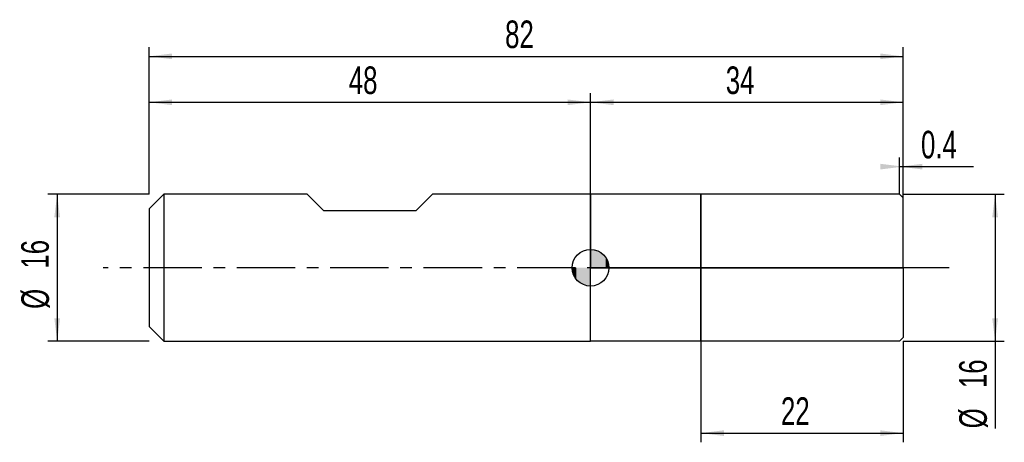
# Model space of a CAD drawing. Extents: x -14 to 93, y -19 to 27.
import ezdxf
from ezdxf.enums import TextEntityAlignment as Align

# ---------------------------------------------------------------- set-up
doc = ezdxf.new("R2010")
doc.units = 0
doc.linetypes.add('CENTER', pattern=[10.16, 6.35, -1.27, 1.27, -1.27])
doc.layers.get('0').update_dxf_attribs({"linetype": 'CONTINUOUS'})
for name, color, linetype in [('1', 4, 'CONTINUOUS'), ('2', 7, 'CONTINUOUS'), ('4', 2, 'CENTER'), ('CUT', 1, 'CONTINUOUS'), ('NOCUT', 7, 'CONTINUOUS'), ('SK1', 4, 'CONTINUOUS'), ('SK2', 7, 'CONTINUOUS'), ('SK4', 2, 'CENTER')]:
    doc.layers.add(name, color=color, linetype=linetype)
doc.dimstyles.new('SLDDIMSTYLE0', dxfattribs={"dimtxt": 3, "dimasz": 2.5, "dimexe": 0, "dimexo": 0.0625, "dimgap": 0.75, "dimtad": 1, "dimrnd": 1e-09, "dimzin": 12, "dimsah": 1, "dimcen": 0.09, "dimazin": 3, "dimtfac": 1, "dimtofl": 0, "dimtmove": 0, "dimatfit": 3})
doc.dimstyles.new('SLDDIMSTYLE1', dxfattribs={"dimtxt": 3, "dimasz": 2.5, "dimexe": 0, "dimexo": 0.0625, "dimgap": 0.75, "dimtad": 1, "dimrnd": 1e-09, "dimsah": 1, "dimcen": 0.09, "dimazin": 3, "dimtfac": 1, "dimtofl": 0, "dimtmove": 0, "dimatfit": 3})
doc.dimstyles.new('SLDDIMSTYLE2', dxfattribs={"dimtxt": 3, "dimasz": 2.5, "dimexe": 0, "dimexo": 0.0625, "dimgap": 0.75, "dimtad": 1, "dimrnd": 1e-09, "dimzin": 12, "dimsah": 1, "dimcen": 0.09, "dimazin": 3, "dimtfac": 1, "dimtmove": 0, "dimatfit": 3})

# ---------------------------------------------------------------- blocks, each defined once
blk = doc.blocks.new('_D')
at = {"layer": '2'}
for p, q in [((60, -8), (60, -19)), ((82, -8), (82, -19)), ((60, -18), (82, -18))]:
    blk.add_line(p, q, dxfattribs=at)
for points in [[(60, -18), (62.5, -18.31), (62.5, -17.69)], [(82, -18), (79.5, -17.69), (79.5, -18.31)]]:
    blk.add_solid(points, dxfattribs=at)
at = {"layer": '2', "width": 0.7}
blk.add_text('22', height=3, dxfattribs=at).set_placement((68.71, -18), align=Align.BOTTOM_LEFT)
blk = doc.blocks.new('_D_1')
at = {"layer": '2'}
for p, q in [((82, 8), (93, 8)), ((92, 8), (92, -8)), ((82, -8), (93, -8)), ((92, -8), (92, -17.48))]:
    blk.add_line(p, q, dxfattribs=at)
for points in [[(92, 8), (91.69, 5.5), (92.31, 5.5)], [(92, -8), (92.31, -5.5), (91.69, -5.5)]]:
    blk.add_solid(points, dxfattribs=at)
at = {"layer": '2', "width": 0.7}
for s, p in [('16', (91.99, -13.1)), ('%%c', (92, -17.48))]:
    blk.add_text(s, height=3, rotation=90, dxfattribs=at).set_placement(p, align=Align.BOTTOM_LEFT)
blk = doc.blocks.new('_D_2')
at = {"layer": '2'}
for p, q in [((81.6, 8), (81.6, 12)), ((82, 8), (82, 12)), ((81.6, 11), (82, 11)), ((82, 11), (89.66, 11))]:
    blk.add_line(p, q, dxfattribs=at)
for points in [[(82, 11), (79.5, 11.31), (79.5, 10.69)], [(81.6, 11), (84.1, 10.69), (84.1, 11.31)]]:
    blk.add_solid(points, dxfattribs=at)
at = {"layer": '2', "width": 0.7}
blk.add_text('0.4', height=3, dxfattribs=at).set_placement((83.94, 11), align=Align.BOTTOM_LEFT)
blk = doc.blocks.new('_D_3')
at = {"layer": 'SK2'}
for p, q in [((0, 8), (0, 24)), ((82, 8), (82, 24)), ((0, 23), (82, 23))]:
    blk.add_line(p, q, dxfattribs=at)
for points in [[(0, 23), (2.5, 22.69), (2.5, 23.31)], [(82, 23), (79.5, 23.31), (79.5, 22.69)]]:
    blk.add_solid(points, dxfattribs=at)
at = {"layer": 'SK2', "width": 0.7}
blk.add_text('82', height=3, dxfattribs=at).set_placement((38.71, 23), align=Align.BOTTOM_LEFT)
blk = doc.blocks.new('_D_4')
at = {"layer": 'SK2'}
for p, q in [((0, 8), (0, 19)), ((48, 8), (48, 19)), ((0, 18), (48, 18))]:
    blk.add_line(p, q, dxfattribs=at)
for points in [[(0, 18), (2.5, 17.69), (2.5, 18.31)], [(48, 18), (45.5, 18.31), (45.5, 17.69)]]:
    blk.add_solid(points, dxfattribs=at)
at = {"layer": 'SK2', "width": 0.7}
blk.add_text('48', height=3, dxfattribs=at).set_placement((21.71, 18), align=Align.BOTTOM_LEFT)
blk = doc.blocks.new('_D_5')
at = {"layer": 'SK2'}
for p, q in [((48, 0), (48, 19)), ((82, 0), (82, 19)), ((48, 18), (82, 18))]:
    blk.add_line(p, q, dxfattribs=at)
for points in [[(48, 18), (50.5, 17.69), (50.5, 18.31)], [(82, 18), (79.5, 18.31), (79.5, 17.69)]]:
    blk.add_solid(points, dxfattribs=at)
at = {"layer": 'SK2', "width": 0.7}
blk.add_text('34', height=3, dxfattribs=at).set_placement((62.71, 18), align=Align.BOTTOM_LEFT)
blk = doc.blocks.new('_D_6')
at = {"layer": 'SK2'}
for p, q in [((0, 8), (-11, 8)), ((-10, 8), (-10, -8)), ((0, -8), (-11, -8))]:
    blk.add_line(p, q, dxfattribs=at)
for points in [[(-10, 8), (-10.31, 5.5), (-9.69, 5.5)], [(-10, -8), (-9.69, -5.5), (-10.31, -5.5)]]:
    blk.add_solid(points, dxfattribs=at)
at = {"layer": 'SK2', "width": 0.7}
for s, p in [('16', (-10.01, -0.1)), ('%%c', (-10, -4.48))]:
    blk.add_text(s, height=3, rotation=90, dxfattribs=at).set_placement(p, align=Align.BOTTOM_LEFT)
blk = doc.blocks.new('*U9')
at = {"color": 0, "linetype": 'CONTINUOUS'}
for points in [[(0, 0), (0, 2), (0.39, 0)], [(0.39, 0), (0, 2), (0.39, 1.96)], [(0.39, 0), (0.39, 1.96), (0.77, 0)], [(0.77, 0), (0.39, 1.96), (0.77, 1.85)], [(0.77, 0), (0.77, 1.85), (1.11, 0)], [(1.11, 0), (0.77, 1.85), (1.11, 1.66)], [(1.11, 0), (1.11, 1.66), (1.41, 0)], [(1.41, 0), (1.11, 1.66), (1.41, 1.41)], [(1.41, 0), (1.41, 1.41), (1.66, 0)], [(1.66, 0), (1.41, 1.41), (1.66, 1.11)], [(1.66, 0), (1.66, 1.11), (1.85, 0)], [(1.85, 0), (1.66, 1.11), (1.85, 0.77)], [(1.85, 0), (1.85, 0.77), (1.96, 0)], [(1.96, 0), (1.85, 0.77), (1.96, 0.39)], [(1.96, 0), (1.96, 0.39), (2, 0)]]:
    blk.add_solid(points, dxfattribs=at)
blk = doc.blocks.new('*U10')
at = {"color": 0, "linetype": 'CONTINUOUS'}
for points in [[(-1.97, -0.35), (-2, 0), (-1.97, 0)], [(-1.97, -0.35), (-1.97, 0), (-1.88, -0.68)], [(-1.88, -0.68), (-1.97, 0), (-1.88, 0)], [(-1.88, -0.68), (-1.88, 0), (-1.73, -1)], [(-1.73, -1), (-1.88, 0), (-1.73, 0)], [(-1.73, -1), (-1.73, 0), (-1.53, -1.29)], [(-1.53, -1.29), (-1.73, 0), (-1.53, 0)], [(-1.53, -1.29), (-1.53, 0), (-1.29, -1.53)], [(-1.29, -1.53), (-1.53, 0), (-1.29, 0)], [(-1.29, -1.53), (-1.29, 0), (-1, -1.73)], [(-1, -1.73), (-1.29, 0), (-1, 0)], [(-1, -1.73), (-1, 0), (-0.68, -1.88)], [(-0.68, -1.88), (-1, 0), (-0.68, 0)], [(-0.68, -1.88), (-0.68, 0), (-0.35, -1.97)], [(-0.35, -1.97), (-0.68, 0), (-0.35, 0)], [(-0.35, -1.97), (-0.35, 0), (0, -2)], [(0, -2), (-0.35, 0), (0, 0)]]:
    blk.add_solid(points, dxfattribs=at)
blk = doc.blocks.new('SW_DOWELSYMBOL_0')
at = {"layer": 'SK1', "color": 0}
blk.add_circle((0, 0), 2, dxfattribs=at)
at = {"color": 0, "linetype": 'CONTINUOUS'}
for name in ['*U9', '*U10']:
    blk.add_blockref(name, (0, 0), dxfattribs=at)

msp = doc.modelspace()

# ---------------------------------------------------------------- linework, layer by layer
at = {"layer": '1'}
for p, q in [((60, 8), (48, 8)), ((48, 8), (48, 0)), ((81.6, 8), (60, 8)), ((60, 8), (60, 0)), ((60, 0), (60, 8)), ((82, 7.6), (81.6, 8)), ((82, 0), (82, 7.6)), ((48, -8), (48, 0)), ((60, -8), (60, 0)), ((60, 0), (60, -8)), ((82, 0), (82, -7.6)), ((60, -8), (48, -8)), ((81.6, -8), (60, -8)), ((82, -7.6), (81.6, -8))]:
    msp.add_line(p, q, dxfattribs=at)
at = {"layer": '4'}
msp.add_line((82, 0), (48, 0), dxfattribs=at)
at = {"layer": 'CUT'}
for p, q in [((81.6, 8), (60, 8)), ((60, 8), (60, 0)), ((82, 7.6), (81.6, 8)), ((82, 0), (82, 7.6)), ((60, 0), (82, 0))]:
    msp.add_line(p, q, dxfattribs=at)
at = {"layer": 'NOCUT'}
for p, q in [((60, 8), (48, 8)), ((48, 8), (48, 0)), ((60, 0), (60, 8)), ((48, 0), (60, 0))]:
    msp.add_line(p, q, dxfattribs=at)
at = {"layer": 'SK1'}
for p, q in [((1.6, 8), (0, 6.4)), ((17.2, 8), (1.6, 8)), ((1.6, 8), (1.6, -8)), ((19, 6.2), (17.2, 8)), ((30.8, 8), (29, 6.2)), ((48, 8), (30.8, 8)), ((0, 6.4), (0, 0)), ((29, 6.2), (19, 6.2)), ((0, 0), (0, -6.4)), ((0, -6.4), (1.6, -8)), ((1.6, -8), (48, -8))]:
    msp.add_line(p, q, dxfattribs=at)
msp.add_circle((48, 0), 2, dxfattribs=at)
at = {"layer": 'SK4'}
msp.add_line((87, 0), (-5, 0), dxfattribs=at)

# ---------------------------------------------------------------- block references
at = {"layer": 'SK1'}
msp.add_blockref('SW_DOWELSYMBOL_0', (48, 0), dxfattribs=at)

# ---------------------------------------------------------------- texts
at = {"layer": 'SK2', "width": 0.7}
msp.add_text('AP1', height=0.05, dxfattribs=at).set_placement((48, -0.018), align=Align.BOTTOM_LEFT)

# ---------------------------------------------------------------- dimensions: what is measured, and where the dimension line sits
at = {"layer": '2'}
for base, p1, p2, dimstyle, picture, middle in [((82, 11), (81.6, 8), (82, 8), 'SLDDIMSTYLE1', '_D_2', (86.8, 11)), ((82, -18), (60, -8), (82, -8), 'SLDDIMSTYLE0', '_D', (71, -18))]:
    dim = msp.add_linear_dim(base=base, p1=p1, p2=p2, dimstyle=dimstyle, dxfattribs=at)
    dim.commit()
    dim.dimension.update_dxf_attribs({"geometry": picture, "text_midpoint": middle, "dimtype": 160})
dim = msp.add_linear_dim(base=(92, -8), p1=(82, 8), p2=(82, -8), angle=90, text='%%c<>', dimstyle='SLDDIMSTYLE0', dxfattribs=at)
dim.commit()
dim.dimension.update_dxf_attribs({"geometry": '_D_1', "text_midpoint": (92, -13), "dimtype": 160})
at = {"layer": 'SK2'}
for base, p1, p2, picture, middle in [((82, 23), (0, 8), (82, 8), '_D_3', (41, 23)), ((48, 18), (0, 8), (48, 8), '_D_4', (24, 18)), ((82, 18), (48, 0), (82, 0), '_D_5', (65, 18))]:
    dim = msp.add_linear_dim(base=base, p1=p1, p2=p2, dimstyle='SLDDIMSTYLE0', dxfattribs=at)
    dim.commit()
    dim.dimension.update_dxf_attribs({"geometry": picture, "text_midpoint": middle, "dimtype": 160})
dim = msp.add_linear_dim(base=(-10, -8), p1=(0, 8), p2=(0, -8), angle=90, text='%%c<>', dimstyle='SLDDIMSTYLE2', dxfattribs=at)
dim.commit()
dim.dimension.update_dxf_attribs({"geometry": '_D_6', "text_midpoint": (-10, 0), "dimtype": 160})

doc.saveas('drawing.dxf')
